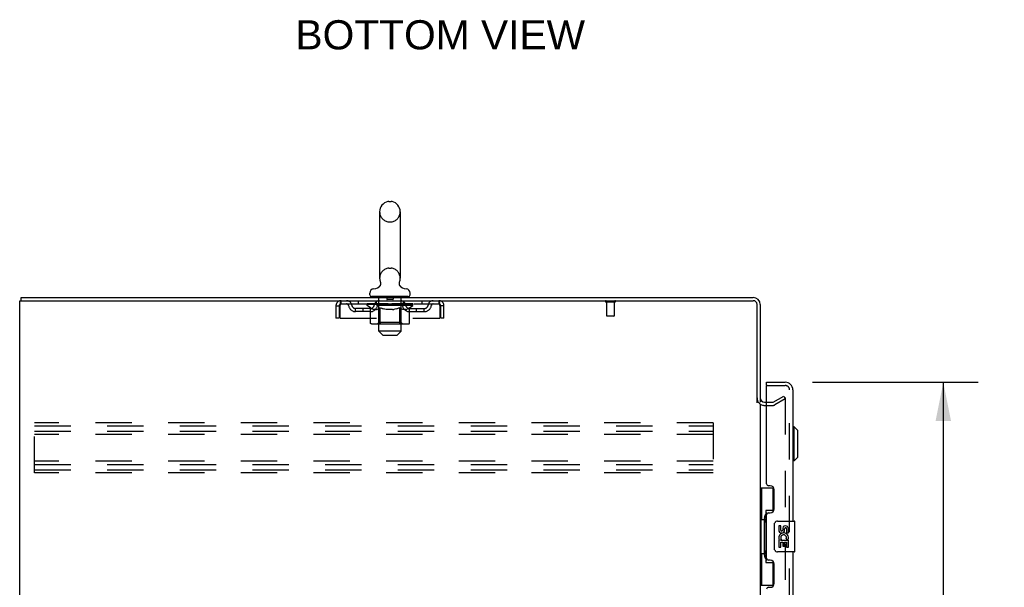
# Model space of a CAD drawing. Header units: inches. Extents: x 0 to 214, y 0 to 139.
# Tile 12 of 21: x 20 to 52, y 88 to 106. Entities that reach past the tile are written whole.
import ezdxf

# ---------------------------------------------------------------- set-up
doc = ezdxf.new("R2010")
doc.units = ezdxf.units.IN
doc.header["$LTSCALE"] = 11.781
doc.header["$MEASUREMENT"] = 0
doc.linetypes.add('HIDDEN', pattern=[0.2, 0.1, -0.1])
doc.layers.get('0').update_dxf_attribs({"linetype": 'CONTINUOUS'})
for name, color, linetype in [('DEFAULT_2', 8, 'HIDDEN'), ('DIMENSIONS', 7, 'CONTINUOUS'), ('DOOR_ASSEMBLY', 7, 'CONTINUOUS')]:
    doc.layers.add(name, color=color, linetype=linetype)
doc.styles.get("Standard").update_dxf_attribs({"font": 'arial.ttf'})
doc.dimstyles.new('DIMSTYLE_1', dxfattribs={"dimtxt": 0.945, "dimasz": 1.26, "dimexe": 0.09, "dimexo": 0.07, "dimgap": 0.0375, "dimtad": 0, "dimtih": 1, "dimtoh": 1, "dimzin": 4, "dimdsep": 46, "dimtxsty": 'Standard', "dimblk": '_FILLED', "dimblk1": '_FILLED', "dimblk2": '_FILLED', "dimcen": 0.09, "dimadec": 3, "dimazin": 1, "dimtfac": 1, "dimtdec": 3, "dimtofl": 0, "dimtmove": 0, "dimatfit": 3, "dimldrblk": '_FILLED', "dimfxl": 0, "dimtolj": 1, "dimtzin": 4, "dimarcsym": 0})

# ---------------------------------------------------------------- blocks, each defined once
blk = doc.blocks.new('_FILLED')
at = {"color": 0, "linetype": 'ByBlock'}
blk.add_solid([(0, 0), (-1, 0.2), (-1, -0.2)], dxfattribs=at)
blk = doc.blocks.new('*D8')
at = {"layer": 'DIMENSIONS', "color": 2, "linetype": 'Continuous'}
for p, q in [((46.016, 94.221), (51.39, 94.221)), ((50.256, 94.221), (50.256, 55.714)), ((50.256, 13.721), (50.256, 52.407)), ((46.016, 13.721), (51.39, 13.721))]:
    blk.add_line(p, q, dxfattribs=at)
at = {"layer": 'DIMENSIONS', "color": 2, "linetype": 'Continuous', "xscale": 1.26, "yscale": 1.26, "zscale": 1.26}
for p, rotation in [((50.256, 94.221), 90), ((50.256, 13.721), 270)]:
    blk.add_blockref('_FILLED', p, dxfattribs=dict(at, rotation=rotation))
at = {"layer": 'DIMENSIONS', "color": 2, "linetype": 'Continuous', "insert": (50.256, 55.242), "char_height": 0.945, "width": 3.95565, "attachment_point": 2, "line_spacing_factor": 0.9}
blk.add_mtext('80.50\\PDOOR', dxfattribs=at)

msp = doc.modelspace()

# ---------------------------------------------------------------- linework, layer by layer
at = {"color": 7, "linetype": 'Continuous'}
for p, q in [((32.285, 100.082), (32.361, 100.082)), ((31.989, 99.752), (31.989, 97.592)), ((32.657, 99.752), (32.657, 97.592)), ((31.668, 97.061), (31.668, 97.115)), ((31.965, 97.315), (31.961, 97.312)), ((32.978, 97.061), (32.978, 97.115)), ((20.375, 96.867), (20.375, 96.971)), ((31.728, 97.001), (31.728, 96.971)), ((32.918, 97.001), (31.728, 97.001)), ((32.918, 97.001), (32.918, 96.971))]:
    msp.add_line(p, q, dxfattribs=at)
at = {"color": 3, "linetype": 'Continuous'}
for p, q in [((20.323, 7.075), (20.323, 96.867)), ((20.323, 96.867), (44.097, 96.867)), ((20.375, 96.971), (44.097, 96.971)), ((44.219, 93.56), (44.219, 96.745)), ((44.323, 96.745), (44.323, 93.575)), ((44.323, 93.523), (44.323, 14.419)), ((44.465, 93.575), (44.527, 93.575))]:
    msp.add_line(p, q, dxfattribs=at)
at = {"color": 7, "linetype": 'Continuous'}
for points in [[(32.01, 97.475), (32.011, 97.471), (32.013, 97.466), (32.014, 97.461), (32.016, 97.456), (32.017, 97.451), (32.017, 97.446), (32.018, 97.441), (32.019, 97.436), (32.019, 97.431), (32.019, 97.426), (32.019, 97.421), (32.019, 97.415), (32.018, 97.41), (32.017, 97.405), (32.017, 97.4), (32.016, 97.395), (32.014, 97.39), (32.013, 97.386), (32.012, 97.381), (32.01, 97.376), (32.008, 97.371), (32.006, 97.367), (32.004, 97.362), (32.001, 97.357), (31.999, 97.353), (31.996, 97.349), (31.993, 97.345), (31.99, 97.34), (31.987, 97.336), (31.984, 97.333), (31.98, 97.329), (31.977, 97.325), (31.973, 97.322), (31.969, 97.318), (31.965, 97.315)], [(32.684, 97.312), (32.68, 97.315), (32.676, 97.318), (32.672, 97.322), (32.669, 97.325), (32.665, 97.329), (32.662, 97.333), (32.658, 97.336), (32.655, 97.34), (32.652, 97.345), (32.649, 97.349), (32.647, 97.353), (32.644, 97.357), (32.642, 97.362), (32.64, 97.366), (32.637, 97.371), (32.636, 97.376), (32.634, 97.381), (32.632, 97.385), (32.631, 97.39), (32.63, 97.395), (32.629, 97.4), (32.628, 97.405), (32.627, 97.41), (32.627, 97.415), (32.627, 97.421), (32.627, 97.426), (32.627, 97.431), (32.627, 97.436), (32.627, 97.441), (32.628, 97.446), (32.629, 97.451), (32.63, 97.456), (32.631, 97.461), (32.632, 97.466), (32.634, 97.471), (32.635, 97.475)]]:
    msp.add_lwpolyline(points, dxfattribs=at)
for centre, radius, start, end in [((32.323, 99.752), 0.334, 102.4284, 180), ((32.285, 99.925), 0.157, 90, 102.4284), ((32.361, 99.925), 0.157, 77.5716, 90), ((32.323, 99.752), 0.334, 0, 77.5716), ((31.785, 97.555), 0.3, 272.9727, 320.1837), ((32.323, 97.592), 0.334, 180, 200.613), ((32.861, 97.555), 0.3, 219.8182, 267.0273), ((32.323, 97.592), 0.334, 339.387, 360), ((31.808, 97.115), 0.14, 92.9727, 180), ((31.728, 97.061), 0.06, 180, 270), ((32.838, 97.115), 0.14, 0, 87.0273), ((32.918, 97.061), 0.06, 270, 360)]:
    msp.add_arc(centre, radius, start, end, dxfattribs=at)
at = {"color": 3, "linetype": 'Continuous'}
for centre, radius, start, end in [((44.097, 96.745), 0.226, 0, 90), ((44.097, 96.745), 0.122, 0, 90), ((44.465, 93.717), 0.142, 180, 270)]:
    msp.add_arc(centre, radius, start, end, dxfattribs=at)
at = {"layer": 'DEFAULT_2', "color": 8, "linetype": 'HIDDEN'}
for p, q in [((32.285, 99.422), (32.361, 99.422)), ((32.285, 97.922), (32.361, 97.922)), ((30.573, 96.7), (30.573, 96.304)), ((30.573, 96.7), (30.677, 96.7)), ((30.677, 96.7), (30.677, 96.304)), ((30.707, 96.304), (30.707, 96.7)), ((30.74, 96.763), (30.74, 96.867)), ((30.74, 96.763), (33.906, 96.763)), ((31.291, 96.867), (31.291, 96.763)), ((31.579, 96.708), (31.579, 96.755)), ((31.579, 96.754), (31.936, 96.754)), ((31.687, 96.632), (31.579, 96.708)), ((33.066, 96.708), (31.579, 96.708)), ((31.58, 96.754), (31.58, 96.76)), ((31.721, 96.759), (31.58, 96.76)), ((31.591, 96.755), (31.591, 96.763)), ((31.601, 96.751), (31.601, 96.755)), ((31.601, 96.751), (33.044, 96.751)), ((31.612, 96.751), (31.612, 96.755)), ((31.613, 96.751), (31.613, 96.755)), ((31.624, 96.755), (31.624, 96.763)), ((31.644, 96.751), (31.644, 96.755)), ((31.646, 96.751), (31.646, 96.755)), ((31.679, 96.755), (31.679, 96.763)), ((31.696, 96.751), (31.696, 96.755)), ((31.699, 96.751), (31.699, 96.755)), ((31.721, 96.754), (31.721, 96.759)), ((31.753, 96.755), (31.753, 96.763)), ((31.755, 96.751), (31.755, 96.754)), ((31.755, 96.751), (31.755, 96.754)), ((31.758, 96.751), (31.758, 96.754)), ((31.768, 96.751), (31.768, 96.755)), ((31.768, 96.751), (31.768, 96.754)), ((31.772, 96.751), (31.772, 96.755)), ((31.775, 96.751), (31.775, 96.756)), ((31.779, 96.751), (31.779, 96.754)), ((31.798, 96.751), (31.798, 96.754)), ((31.817, 96.751), (31.817, 96.754)), ((31.819, 96.751), (31.819, 96.758)), ((31.845, 96.755), (31.845, 96.763)), ((31.845, 96.751), (31.845, 96.754)), ((31.856, 96.751), (31.856, 96.755)), ((31.861, 96.751), (31.861, 96.755)), ((31.869, 96.751), (31.869, 96.754)), ((31.885, 96.763), (31.885, 96.867)), ((31.885, 96.751), (31.885, 96.759)), ((31.906, 96.751), (31.906, 96.754)), ((31.908, 96.751), (31.908, 96.754)), ((31.936, 96.751), (31.936, 96.754)), ((32.014, 96.754), (31.949, 96.754)), ((31.951, 96.755), (31.951, 96.763)), ((31.957, 96.156), (31.957, 96.704)), ((31.958, 95.881), (31.958, 96.971)), ((31.959, 96.751), (31.959, 96.755)), ((31.965, 96.751), (31.965, 96.755)), ((31.971, 96.751), (31.971, 96.761)), ((31.979, 96.751), (31.979, 96.754)), ((31.99, 96.751), (31.99, 96.754)), ((32.014, 96.751), (32.014, 96.754)), ((32.102, 96.754), (32.039, 96.754)), ((32.063, 96.751), (32.063, 96.754)), ((32.068, 96.755), (32.068, 96.763)), ((32.073, 96.751), (32.073, 96.755)), ((32.076, 96.751), (32.076, 96.762)), ((32.079, 96.751), (32.079, 96.755)), ((32.088, 96.751), (32.088, 96.755)), ((32.102, 96.751), (32.102, 96.754)), ((32.196, 96.754), (32.139, 96.754)), ((32.155, 96.751), (32.155, 96.754)), ((32.188, 96.754), (32.323, 96.763)), ((32.194, 96.755), (32.194, 96.763)), ((32.194, 96.762), (32.194, 96.763)), ((32.194, 96.755), (32.194, 96.762)), ((32.194, 96.751), (32.194, 96.755)), ((32.196, 96.751), (32.196, 96.754)), ((32.199, 96.751), (32.199, 96.755)), ((32.201, 96.751), (32.201, 96.755)), ((32.218, 96.991), (32.218, 96.911)), ((32.418, 96.901), (32.228, 96.901)), ((32.295, 96.754), (32.244, 96.754)), ((32.252, 96.751), (32.252, 96.754)), ((32.295, 96.751), (32.295, 96.754)), ((32.32, 96.755), (32.319, 96.755)), ((32.319, 96.751), (32.319, 96.755)), ((32.32, 96.751), (32.32, 96.755)), ((32.323, 96.755), (32.323, 96.763)), ((32.323, 96.763), (32.457, 96.754)), ((32.326, 96.751), (32.326, 96.755)), ((32.326, 96.751), (32.326, 96.755)), ((32.326, 96.755), (32.326, 96.755)), ((32.351, 96.751), (32.351, 96.754)), ((32.351, 96.754), (32.402, 96.754)), ((32.394, 96.751), (32.394, 96.754)), ((32.428, 96.991), (32.428, 96.911)), ((32.445, 96.751), (32.445, 96.755)), ((32.446, 96.751), (32.446, 96.755)), ((32.449, 96.751), (32.449, 96.754)), ((32.449, 96.754), (32.507, 96.754)), ((32.451, 96.762), (32.452, 96.763)), ((32.451, 96.755), (32.451, 96.762)), ((32.451, 96.751), (32.451, 96.755)), ((32.452, 96.755), (32.452, 96.763)), ((32.491, 96.751), (32.491, 96.754)), ((32.544, 96.751), (32.544, 96.754)), ((32.544, 96.754), (32.606, 96.754)), ((32.557, 96.751), (32.557, 96.755)), ((32.566, 96.751), (32.566, 96.755)), ((32.57, 96.751), (32.57, 96.762)), ((32.573, 96.751), (32.573, 96.755)), ((32.577, 96.755), (32.577, 96.763)), ((32.582, 96.751), (32.582, 96.754)), ((32.631, 96.751), (32.631, 96.754)), ((32.631, 96.754), (32.697, 96.754)), ((32.655, 96.751), (32.655, 96.754)), ((32.666, 96.751), (32.666, 96.754)), ((32.674, 96.751), (32.674, 96.761)), ((32.681, 96.751), (32.681, 96.755)), ((32.686, 96.751), (32.686, 96.755)), ((32.688, 95.881), (32.688, 96.971)), ((32.689, 96.156), (32.689, 96.704)), ((32.694, 96.755), (32.694, 96.763)), ((32.71, 96.751), (32.71, 96.754)), ((32.71, 96.754), (32.939, 96.754)), ((32.737, 96.751), (32.737, 96.754)), ((32.74, 96.751), (32.74, 96.754)), ((32.76, 96.763), (32.76, 96.867)), ((32.76, 96.751), (32.76, 96.759)), ((32.776, 96.751), (32.776, 96.754)), ((32.784, 96.751), (32.784, 96.755)), ((32.789, 96.751), (32.789, 96.755)), ((32.801, 96.755), (32.801, 96.763)), ((32.801, 96.751), (32.801, 96.754)), ((32.826, 96.751), (32.826, 96.758)), ((32.829, 96.751), (32.829, 96.754)), ((32.847, 96.751), (32.847, 96.754)), ((32.866, 96.751), (32.866, 96.754)), ((32.87, 96.751), (32.87, 96.756)), ((32.873, 96.751), (32.873, 96.755)), ((32.877, 96.751), (32.877, 96.754)), ((32.878, 96.751), (32.878, 96.755)), ((32.887, 96.751), (32.887, 96.754)), ((32.89, 96.751), (32.89, 96.754)), ((32.891, 96.751), (32.891, 96.754)), ((32.892, 96.755), (32.892, 96.763)), ((32.946, 96.751), (32.946, 96.755)), ((32.949, 96.751), (32.949, 96.755)), ((32.958, 96.632), (33.066, 96.708)), ((32.967, 96.755), (32.967, 96.763)), ((33, 96.751), (33, 96.755)), ((33.002, 96.751), (33.002, 96.755)), ((33.021, 96.755), (33.021, 96.763)), ((33.033, 96.751), (33.033, 96.755)), ((33.034, 96.751), (33.034, 96.755)), ((33.044, 96.751), (33.044, 96.755)), ((33.055, 96.755), (33.055, 96.763)), ((33.066, 96.708), (33.066, 96.763)), ((33.354, 96.867), (33.354, 96.763)), ((33.906, 96.867), (33.906, 96.763)), ((33.939, 96.7), (33.939, 96.304)), ((33.969, 96.304), (33.969, 96.7)), ((34.073, 96.7), (33.969, 96.7)), ((34.073, 96.304), (34.073, 96.7)), ((39.611, 96.824), (39.327, 96.824)), ((39.345, 96.824), (39.345, 96.377)), ((39.593, 96.824), (39.593, 96.377)), ((31.208, 96.512), (31.208, 96.616)), ((31.691, 96.616), (31.208, 96.616)), ((31.691, 96.512), (31.208, 96.512)), ((31.458, 96.512), (31.458, 96.616)), ((31.687, 96.153), (31.687, 96.632)), ((31.687, 96.632), (31.707, 96.619)), ((31.727, 96.607), (31.707, 96.619)), ((31.746, 96.597), (31.726, 96.608)), ((31.765, 96.589), (31.746, 96.598)), ((31.784, 96.582), (31.765, 96.589)), ((31.803, 96.577), (31.784, 96.582)), ((31.889, 96.577), (31.803, 96.577)), ((31.889, 96.577), (31.908, 96.582)), ((31.927, 96.589), (31.908, 96.582)), ((31.946, 96.598), (31.927, 96.589)), ((31.965, 96.608), (31.946, 96.597)), ((31.985, 96.619), (31.965, 96.607)), ((32.005, 96.632), (31.985, 96.619)), ((32.005, 96.153), (32.005, 96.632)), ((32.005, 96.632), (32.045, 96.619)), ((32.084, 96.607), (32.045, 96.619)), ((32.123, 96.597), (32.084, 96.608)), ((32.161, 96.589), (32.122, 96.598)), ((32.199, 96.582), (32.161, 96.589)), ((32.237, 96.577), (32.199, 96.582)), ((32.408, 96.577), (32.237, 96.577)), ((32.408, 96.577), (32.447, 96.582)), ((32.485, 96.589), (32.446, 96.582)), ((32.523, 96.598), (32.484, 96.589)), ((32.562, 96.608), (32.522, 96.597)), ((32.601, 96.619), (32.561, 96.607)), ((32.641, 96.632), (32.6, 96.619)), ((32.641, 96.153), (32.641, 96.632)), ((32.641, 96.632), (32.661, 96.619)), ((32.68, 96.607), (32.66, 96.619)), ((32.7, 96.597), (32.68, 96.608)), ((32.719, 96.589), (32.699, 96.598)), ((32.738, 96.582), (32.718, 96.589)), ((32.757, 96.577), (32.738, 96.582)), ((32.842, 96.577), (32.757, 96.577)), ((32.842, 96.577), (32.861, 96.582)), ((32.881, 96.589), (32.861, 96.582)), ((32.9, 96.598), (32.88, 96.589)), ((32.919, 96.608), (32.899, 96.597)), ((32.939, 96.619), (32.919, 96.607)), ((32.958, 96.632), (32.938, 96.619)), ((32.954, 96.616), (33.437, 96.616)), ((32.954, 96.512), (33.437, 96.512)), ((32.958, 96.153), (32.958, 96.632)), ((33.187, 96.512), (33.187, 96.616)), ((33.437, 96.512), (33.437, 96.616)), ((30.677, 96.304), (30.573, 96.304)), ((30.707, 96.304), (33.939, 96.304)), ((32.908, 96.109), (31.737, 96.109)), ((31.957, 96.156), (31.91, 96.109)), ((32.689, 96.156), (31.957, 96.156)), ((32.616, 96.109), (32.619, 96.11)), ((32.624, 96.112), (32.627, 96.114)), ((32.627, 96.114), (32.63, 96.117)), ((32.689, 96.156), (32.735, 96.109)), ((34.073, 96.304), (33.969, 96.304)), ((39.583, 96.367), (39.355, 96.367)), ((32.088, 95.751), (31.958, 95.881)), ((32.688, 95.881), (31.958, 95.881)), ((32.088, 95.751), (32.558, 95.751)), ((32.558, 95.751), (32.688, 95.881)), ((44.527, 93.575), (44.728, 93.575)), ((44.743, 93.579), (45.083, 93.775)), ((45.135, 93.685), (44.795, 93.489)), ((45.083, 93.775), (45.135, 93.685)), ((45.135, 93.705), (45.135, 14.236)), ((44.465, 93.471), (44.728, 93.471)), ((20.802, 91.283), (20.802, 92.908)), ((42.802, 92.908), (20.802, 92.908)), ((42.802, 92.908), (42.802, 91.283)), ((20.802, 92.804), (42.802, 92.804)), ((20.802, 92.637), (42.802, 92.637)), ((42.802, 92.533), (20.802, 92.533)), ((42.802, 91.658), (20.802, 91.658)), ((20.802, 91.554), (42.802, 91.554)), ((20.802, 91.387), (42.802, 91.387)), ((42.802, 91.283), (20.802, 91.283))]:
    msp.add_line(p, q, dxfattribs=at)
for points in [[(30.707, 96.7), (30.709, 96.718), (30.711, 96.737), (30.714, 96.755), (30.716, 96.772), (30.719, 96.788), (30.721, 96.804), (30.723, 96.818), (30.726, 96.83), (30.728, 96.841), (30.73, 96.85), (30.733, 96.857), (30.735, 96.862), (30.737, 96.866), (30.74, 96.867)], [(30.707, 96.7), (30.709, 96.707), (30.711, 96.714), (30.714, 96.72), (30.716, 96.727), (30.719, 96.733), (30.721, 96.739), (30.723, 96.744), (30.726, 96.749), (30.728, 96.753), (30.73, 96.756), (30.733, 96.759), (30.735, 96.761), (30.737, 96.762), (30.74, 96.763)], [(33.906, 96.867), (33.908, 96.866), (33.91, 96.862), (33.913, 96.857), (33.915, 96.85), (33.918, 96.841), (33.92, 96.83), (33.922, 96.818), (33.925, 96.804), (33.927, 96.788), (33.929, 96.772), (33.932, 96.755), (33.934, 96.737), (33.936, 96.718), (33.939, 96.7)], [(33.906, 96.763), (33.908, 96.762), (33.91, 96.761), (33.913, 96.759), (33.915, 96.756), (33.918, 96.753), (33.92, 96.749), (33.922, 96.744), (33.925, 96.739), (33.927, 96.733), (33.929, 96.727), (33.932, 96.72), (33.934, 96.714), (33.936, 96.707), (33.939, 96.7)], [(31.737, 96.109), (31.731, 96.11), (31.725, 96.111), (31.719, 96.112), (31.714, 96.114), (31.708, 96.117), (31.703, 96.121), (31.699, 96.125), (31.695, 96.13), (31.692, 96.135), (31.689, 96.14), (31.688, 96.146), (31.687, 96.153)], [(32.03, 96.109), (32.027, 96.11), (32.024, 96.111), (32.021, 96.112), (32.018, 96.114), (32.015, 96.117), (32.013, 96.121), (32.011, 96.125), (32.009, 96.13), (32.007, 96.135), (32.006, 96.14), (32.005, 96.146), (32.005, 96.153)], [(32.618, 96.11), (32.622, 96.111), (32.624, 96.112)], [(32.63, 96.117), (32.633, 96.121), (32.635, 96.125), (32.637, 96.13), (32.638, 96.135)], [(32.633, 96.121), (32.635, 96.125), (32.637, 96.13)], [(32.638, 96.135), (32.64, 96.14), (32.64, 96.146), (32.641, 96.153)], [(32.64, 96.14), (32.64, 96.146), (32.641, 96.153)], [(32.908, 96.109), (32.914, 96.11), (32.92, 96.111), (32.926, 96.112), (32.932, 96.114), (32.937, 96.117), (32.942, 96.121), (32.947, 96.125), (32.951, 96.13), (32.954, 96.135), (32.956, 96.14), (32.958, 96.146), (32.958, 96.153)], [(45.118, 93.725), (45.116, 93.725), (45.114, 93.725), (45.112, 93.724), (45.11, 93.723)], [(45.123, 93.724), (45.121, 93.725), (45.119, 93.725), (45.118, 93.725)], [(45.123, 93.724), (45.125, 93.723), (45.127, 93.722), (45.129, 93.721), (45.13, 93.719), (45.132, 93.717), (45.133, 93.715), (45.134, 93.712), (45.135, 93.71), (45.135, 93.708), (45.135, 93.705)]]:
    msp.add_lwpolyline(points, dxfattribs=at)
for centre, radius, start, end in [((32.323, 99.752), 0.334, 180, 257.5716), ((32.323, 99.752), 0.334, 282.4284, 360), ((32.285, 99.579), 0.157, 257.5716, 270), ((32.361, 99.579), 0.157, 270, 282.4284), ((32.323, 97.592), 0.334, 102.4284, 180), ((32.285, 97.765), 0.157, 90, 102.4284), ((32.361, 97.765), 0.157, 77.5716, 90), ((32.323, 97.592), 0.334, 0, 77.5716), ((30.74, 96.7), 0.167, 90, 180), ((30.74, 96.7), 0.063, 90, 180), ((30.919, 96.7), 0.167, 8.0716, 90), ((30.919, 96.7), 0.0625, 7.9863, 90), ((31.208, 96.741), 0.229, 187.9863, 270), ((31.208, 96.741), 0.125, 188.0716, 270), ((31.691, 96.741), 0.125, 270, 351.9284), ((31.691, 96.741), 0.229, 270, 352.0137), ((31.98, 96.7), 0.167, 90, 171.9284), ((31.91, 96.704), 0.0466, 0, 90), ((31.98, 96.7), 0.0625, 90, 172.0137), ((31.928, 96.971), 0.03, 0, 90), ((32.208, 96.991), 0.01, 0, 90), ((32.228, 96.911), 0.01, 180, 270), ((32.418, 96.911), 0.01, 270, 360), ((32.438, 96.991), 0.01, 90, 180), ((32.665, 96.7), 0.167, 8.0716, 90), ((32.666, 96.7), 0.0625, 7.9863, 90), ((32.718, 96.971), 0.03, 90, 180), ((32.735, 96.704), 0.0466, 90, 180), ((32.954, 96.741), 0.229, 187.9863, 270), ((32.954, 96.741), 0.125, 188.0716, 270), ((33.437, 96.741), 0.125, 270, 351.9284), ((33.437, 96.741), 0.229, 270, 352.0137), ((33.726, 96.7), 0.167, 90, 171.9284), ((33.726, 96.7), 0.0625, 90, 172.0137), ((33.906, 96.7), 0.167, 0, 90), ((33.906, 96.7), 0.063, 0, 90), ((39.327, 96.845), 0.0215, 90, 270), ((39.611, 96.845), 0.0215, 270, 90), ((39.355, 96.377), 0.01, 180, 270), ((39.583, 96.377), 0.01, 270, 360), ((44.465, 93.717), 0.246, 180, 270), ((44.728, 93.605), 0.03, 270, 300), ((44.728, 93.605), 0.134, 270, 300)]:
    msp.add_arc(centre, radius, start, end, dxfattribs=at)
for centre, major_axis, ratio, start_param, end_param in [((32.323, 96.763), (0.743, 0.008), 0.059247, 9.249624, 9.431866), ((32.323, 96.763), (0.744, 0), 0.060167, -3.084065, -2.96706), ((31.528, 96.749), (0.232, 0.002), 0.059247, 0.251393, 1.295349), ((32.323, 96.763), (0.743, 0.015), 0.056515, 2.79136, 2.965893), ((31.608, 96.749), (0.232, -0.002), 0.059247, 0.601702, 1.645657), ((32.323, 96.763), (0.743, -0.008), 0.059247, -2.966439, -2.791906), ((31.528, 96.741), (0.232, 0.005), 0.056515, 1.199244, 1.294804), ((31.608, 96.741), (0.232, 0), 0.060167, 1.549477, 1.645036), ((31.556, 96.741), (0.232, 0.002), 0.059247, 1.16236, 1.374323), ((31.612, 96.744), (0.192, 0.002), 0.059247, 1.051627, 1.625044), ((31.589, 96.744), (0.192, 0.004), 0.056515, 0.876548, 1.449966), ((31.656, 96.744), (0.192, 0), 0.060167, 1.226781, 1.800198), ((31.523, 96.749), (0.232, 0.005), 0.056515, 0.076315, 1.120271), ((32.323, 96.763), (0.743, 0.022), 0.052059, 2.616423, 2.790956), ((31.681, 96.749), (0.232, -0.005), 0.056515, 0.77678, 1.820736), ((32.323, 96.763), (0.743, -0.015), 0.056515, -2.79136, -2.616827), ((31.523, 96.741), (0.232, 0.007), 0.052059, 1.024308, 1.119867), ((31.681, 96.741), (0.232, -0.002), 0.059247, 1.724631, 1.82019), ((31.588, 96.744), (0.192, 0.006), 0.052059, 0.701611, 1.275029), ((31.721, 96.744), (0.192, -0.002), 0.059247, 1.401935, 1.975352), ((32.323, 96.763), (0.743, 0.029), 0.046022, 2.441677, 2.61621), ((31.774, 96.749), (0.232, -0.007), 0.052059, 0.951717, 1.995673), ((31.543, 96.749), (0.232, 0.007), 0.052059, -0.098622, 0.945334), ((32.323, 96.763), (0.743, -0.022), 0.052059, -2.616423, -2.441891), ((31.543, 96.741), (0.232, 0.009), 0.046022, 0.849561, 0.945121), ((31.774, 96.741), (0.232, -0.005), 0.056515, 1.899709, 1.995269), ((31.609, 96.744), (0.192, 0.007), 0.046022, 0.526865, 1.100283), ((31.805, 96.744), (0.192, -0.004), 0.056515, 1.577013, 2.150431), ((31.556, 96.749), (0.232, 0), 0.060167, 0.426548, 0.780915), ((32.323, 96.763), (0.743, 0.034), 0.038593, 2.267147, 2.44168), ((31.884, 96.749), (0.232, -0.009), 0.046022, 1.126463, 2.170419), ((31.587, 96.749), (0.232, 0.009), 0.046022, -0.273368, 0.770588), ((32.323, 96.763), (0.743, -0.029), 0.046022, -2.441677, -2.267144), ((31.587, 96.741), (0.232, 0.011), 0.038593, 0.675031, 0.77059), ((31.884, 96.741), (0.232, -0.007), 0.052059, 2.074646, 2.170205), ((31.653, 96.744), (0.192, 0.009), 0.038593, 0.352335, 0.925752), ((31.903, 96.744), (0.192, -0.006), 0.052059, 1.75195, 2.325367), ((32.323, 96.763), (0.743, 0.039), 0.030002, 2.09283, 2.267363), ((32.007, 96.749), (0.232, -0.011), 0.038593, 1.300994, 2.344949), ((31.653, 96.749), (0.232, 0.011), 0.038593, -0.447899, 0.596057), ((32.323, 96.763), (0.743, -0.034), 0.038593, -2.267147, -2.092614), ((31.653, 96.741), (0.232, 0.012), 0.030002, 0.500714, 0.596274), ((32.007, 96.741), (0.232, -0.009), 0.046022, 2.249392, 2.344952), ((31.716, 96.744), (0.192, 0.01), 0.030002, 0.178018, 0.751436), ((32.015, 96.744), (0.192, -0.007), 0.046022, 1.926696, 2.500114), ((31.74, 96.749), (0.232, 0.012), 0.030002, -0.622215, 0.421741), ((32.323, 96.763), (0.743, 0.042), 0.020513, 1.918702, 2.093235), ((32.139, 96.749), (0.232, -0.012), 0.030002, 1.47531, 2.519266), ((32.323, 96.763), (0.743, -0.039), 0.030002, -2.09283, -1.918297), ((31.74, 96.741), (0.232, 0.013), 0.020513, 0.326586, 0.422146), ((32.139, 96.741), (0.232, -0.011), 0.038593, 2.423923, 2.519482), ((31.798, 96.744), (0.192, 0.011), 0.020513, 0.00389, 0.577307), ((32.136, 96.744), (0.192, -0.009), 0.038593, 2.101227, 2.674644), ((31.844, 96.749), (0.232, 0.013), 0.020513, -0.796343, 0.247613), ((32.323, 96.763), (0.743, 0.044), 0.010411, 1.744712, 1.919245), ((32.277, 96.749), (0.232, -0.013), 0.020513, 1.649438, 2.693394), ((32.323, 96.763), (0.743, -0.042), 0.020513, -1.918702, -1.744169), ((31.844, 96.741), (0.232, 0.014), 0.010411, 0.152596, 0.248156), ((32.277, 96.741), (0.232, -0.012), 0.030002, 2.598239, 2.693799), ((31.896, 96.744), (0.192, 0.011), 0.010411, 6.113086, 6.686503), ((32.263, 96.744), (0.192, -0.01), 0.030002, 2.275543, 2.848961), ((31.962, 96.749), (0.232, 0.014), 0.010411, -0.970333, -0.000837), ((32.417, 96.749), (0.232, -0.014), 0.010411, 1.823428, 2.867384), ((32.323, 96.763), (0.743, -0.044), 0.010411, -1.744712, -1.570179), ((32.417, 96.741), (0.232, -0.013), 0.020513, 2.772368, 2.867927), ((32.391, 96.744), (0.192, -0.011), 0.020513, 2.449671, 3.023089), ((32.229, 96.749), (0.232, 0.014), 0.010411, 0.274209, 1.318165), ((32.128, 96.744), (0.192, 0.011), 0.010411, -0.000452, 0.517932), ((32.092, 96.741), (0.232, 0.014), 0.010411, 0.099676, 0.195236), ((32.323, 96.763), (0.743, 0.044), 0.010411, -1.571413, -1.39688), ((32.553, 96.741), (0.232, -0.014), 0.010411, 2.946357, 3.041917), ((32.518, 96.744), (0.192, -0.011), 0.010411, 2.623661, 3.142044), ((32.368, 96.749), (0.232, 0.013), 0.020513, 0.448199, 1.492154), ((32.254, 96.744), (0.192, 0.011), 0.020513, 0.118504, 0.691921), ((32.229, 96.741), (0.232, 0.013), 0.020513, 0.273666, 0.369225), ((32.683, 96.749), (0.232, -0.014), 0.010411, -3.140756, -2.17126), ((32.323, 96.763), (0.743, 0.042), 0.020513, -1.397424, -1.222891), ((32.323, 96.763), (0.743, -0.044), 0.010411, 1.222347, 1.39688), ((32.506, 96.749), (0.232, 0.012), 0.030002, 0.622327, 1.666283), ((32.382, 96.744), (0.192, 0.01), 0.030002, 0.292632, 0.86605), ((32.749, 96.744), (0.192, -0.011), 0.010411, 2.738275, 3.311692), ((32.802, 96.749), (0.232, -0.013), 0.020513, 2.89398, 3.937936), ((32.368, 96.741), (0.232, 0.012), 0.030002, 0.447794, 0.543354), ((32.802, 96.741), (0.232, -0.014), 0.010411, 2.893437, 2.988996), ((32.323, 96.763), (0.743, 0.039), 0.030002, -1.223295, -1.048762), ((32.323, 96.763), (0.743, -0.042), 0.020513, 1.048358, 1.222891), ((32.639, 96.749), (0.232, 0.011), 0.038593, 0.796643, 1.840599), ((32.509, 96.744), (0.192, 0.009), 0.038593, 0.466948, 1.040366), ((32.847, 96.744), (0.192, -0.011), 0.020513, 2.564285, 3.137703), ((32.906, 96.749), (0.232, -0.012), 0.030002, 2.719852, 3.763807), ((32.762, 96.749), (0.232, 0.009), 0.046022, 0.971174, 2.01513), ((32.506, 96.741), (0.232, 0.011), 0.038593, 0.62211, 0.71767), ((32.906, 96.741), (0.232, -0.013), 0.020513, 2.719447, 2.815007), ((32.323, 96.763), (0.743, 0.034), 0.038593, -1.048979, -0.874446), ((32.323, 96.763), (0.743, -0.039), 0.030002, 0.874229, 1.048762), ((32.63, 96.744), (0.192, 0.007), 0.046022, 0.641479, 1.214897), ((32.871, 96.749), (0.232, 0.007), 0.052059, 1.14592, 2.189876), ((32.929, 96.744), (0.192, -0.01), 0.030002, 2.390157, 2.963574), ((32.992, 96.749), (0.232, -0.011), 0.038593, 2.545535, 3.589491), ((32.742, 96.744), (0.192, 0.006), 0.052059, 0.816225, 1.389643), ((32.639, 96.741), (0.232, 0.009), 0.046022, 0.796641, 0.892201), ((32.992, 96.741), (0.232, -0.012), 0.030002, 2.545319, 2.640878), ((32.964, 96.749), (0.232, 0.005), 0.056515, 1.320857, 2.364813), ((32.323, 96.763), (0.743, 0.029), 0.046022, -0.874448, -0.699915), ((32.323, 96.763), (0.743, -0.034), 0.038593, 0.699913, 0.874446), ((33.058, 96.749), (0.232, -0.009), 0.046022, 2.371005, 3.41496), ((32.993, 96.744), (0.192, -0.009), 0.038593, 2.21584, 2.789258), ((32.841, 96.744), (0.192, 0.004), 0.056515, 0.991162, 1.564579), ((33.038, 96.749), (0.232, 0.002), 0.059247, 1.495935, 2.539891), ((33.102, 96.749), (0.232, -0.007), 0.052059, 2.196258, 3.240214), ((33.036, 96.744), (0.192, -0.007), 0.046022, 2.04131, 2.614727), ((32.762, 96.741), (0.232, 0.007), 0.052059, 0.971387, 1.066947), ((33.089, 96.749), (0.232, 0), 0.060167, 1.671089, 2.715045), ((33.058, 96.741), (0.232, -0.011), 0.038593, 2.371002, 2.466562), ((33.122, 96.749), (0.232, -0.005), 0.056515, 2.021322, 3.065278), ((32.323, 96.763), (0.743, 0.022), 0.052059, -0.699702, -0.525169), ((32.323, 96.763), (0.743, -0.029), 0.046022, 0.525382, 0.699915), ((32.924, 96.744), (0.192, 0.002), 0.059247, 1.16624, 1.739658), ((33.118, 96.749), (0.232, -0.002), 0.059247, 1.846243, 2.890199), ((33.058, 96.744), (0.192, -0.006), 0.052059, 1.866564, 2.439981), ((32.989, 96.744), (0.192, 0), 0.060167, 1.341394, 1.914812), ((33.057, 96.744), (0.192, -0.004), 0.056515, 1.691627, 2.265045), ((33.034, 96.744), (0.192, -0.002), 0.059247, 1.516549, 2.089966), ((32.871, 96.741), (0.232, 0.005), 0.056515, 1.146324, 1.241883), ((33.102, 96.741), (0.232, -0.009), 0.046022, 2.196472, 2.292031), ((32.323, 96.763), (0.743, 0.015), 0.056515, -0.524765, -0.350233), ((32.323, 96.763), (0.743, -0.022), 0.052059, 0.350636, 0.525169), ((32.964, 96.741), (0.232, 0.002), 0.059247, 1.321402, 1.416962), ((33.122, 96.741), (0.232, -0.007), 0.052059, 2.021726, 2.117285), ((32.323, 96.763), (0.743, 0.008), 0.059247, -0.349687, -0.175154), ((32.323, 96.763), (0.743, -0.015), 0.056515, 0.1757, 0.350233), ((33.038, 96.741), (0.232, 0), 0.060167, 1.496556, 1.592116), ((33.118, 96.741), (0.232, -0.005), 0.056515, 1.846789, 1.942348), ((33.089, 96.741), (0.232, -0.002), 0.059247, 1.67171, 1.76727), ((32.323, 96.763), (0.744, 0), 0.060167, -0.174533, 0), ((32.323, 96.763), (0.743, -0.008), 0.059247, 0.000621, 0.175154)]:
    msp.add_ellipse(centre, major_axis=major_axis, ratio=ratio, start_param=start_param, end_param=end_param, dxfattribs=at)
at = {"layer": 'DOOR_ASSEMBLY', "color": 7, "linetype": 'Continuous'}
for p, q in [((44.527, 94.117), (44.527, 94.221)), ((44.547, 94.117), (44.527, 94.117)), ((45.42, 92.772), (45.381, 92.772)), ((45.42, 91.669), (45.42, 92.772)), ((45.538, 92.654), (45.42, 92.772)), ((45.538, 91.788), (45.538, 92.654)), ((45.42, 91.669), (45.381, 91.669)), ((45.538, 91.788), (45.42, 91.669)), ((44.323, 90.796), (44.763, 90.796)), ((44.362, 90.796), (44.362, 89.771)), ((44.727, 90.796), (44.727, 90.016)), ((44.5, 90.061), (44.5, 88.381)), ((44.727, 90.061), (44.5, 90.061)), ((44.34, 89.771), (44.34, 88.671)), ((44.34, 89.771), (44.463, 89.771)), ((44.463, 89.801), (44.463, 89.821)), ((44.463, 88.671), (44.463, 89.771)), ((44.886, 89.721), (45.426, 89.721)), ((45.441, 88.736), (45.441, 89.706)), ((44.786, 88.821), (44.786, 89.621)), ((44.923, 89.566), (44.923, 89.43)), ((44.986, 89.566), (44.923, 89.566)), ((44.986, 89.43), (44.986, 89.566)), ((45.051, 89.493), (45.051, 89.424)), ((45.112, 89.43), (45.112, 89.472)), ((45.175, 89.472), (45.175, 89.336)), ((45.238, 89.336), (45.238, 89.472)), ((44.923, 89.105), (44.923, 88.875)), ((44.942, 89.105), (44.923, 89.105)), ((44.976, 89.105), (45.003, 89.124)), ((44.976, 89.105), (45.238, 89.105)), ((44.986, 88.875), (44.986, 89.042)), ((44.986, 89.042), (45.051, 89.042)), ((45.051, 89.042), (45.051, 88.906)), ((45.112, 88.906), (45.112, 89.042)), ((45.112, 89.042), (45.175, 89.042)), ((45.167, 89.141), (45.225, 89.116)), ((45.175, 89.336), (45.238, 89.336)), ((45.175, 89.042), (45.175, 88.875)), ((45.238, 88.875), (45.238, 89.105)), ((45.426, 88.721), (44.886, 88.721)), ((44.923, 88.875), (44.986, 88.875)), ((45.051, 88.906), (45.112, 88.906)), ((45.175, 88.875), (45.238, 88.875)), ((44.34, 88.671), (44.463, 88.671)), ((44.362, 88.671), (44.362, 87.646)), ((44.463, 88.62), (44.463, 88.64)), ((44.727, 88.426), (44.727, 87.646)), ((44.5, 88.381), (44.727, 88.381)), ((44.323, 87.646), (44.763, 87.646))]:
    msp.add_line(p, q, dxfattribs=at)
at = {"layer": 'DOOR_ASSEMBLY', "color": 3, "linetype": 'Continuous'}
for p, q in [((44.527, 94.221), (45.134, 94.221)), ((44.527, 90.928), (44.527, 94.097)), ((45.381, 93.974), (45.381, 89.721)), ((44.647, 90.868), (44.587, 90.868)), ((44.777, 90.118), (44.777, 90.738)), ((44.527, 88.513), (44.527, 89.928)), ((44.587, 89.988), (44.647, 89.988)), ((45.381, 88.721), (45.381, 66.221)), ((44.647, 88.453), (44.587, 88.453)), ((44.777, 87.703), (44.777, 88.323)), ((44.587, 87.573), (44.647, 87.573))]:
    msp.add_line(p, q, dxfattribs=at)
at = {"layer": 'DOOR_ASSEMBLY', "color": 8, "linetype": 'HIDDEN'}
for p, q in [((44.547, 94.117), (45.134, 94.117)), ((45.277, 13.967), (45.277, 93.974))]:
    msp.add_line(p, q, dxfattribs=at)
at = {"layer": 'DOOR_ASSEMBLY', "color": 7, "linetype": 'Continuous'}
for points in [[(44.5, 90.037), (44.5, 90.033), (44.5, 90.03), (44.501, 90.026), (44.503, 90.021), (44.504, 90.017), (44.506, 90.012), (44.509, 90.006), (44.512, 90), (44.515, 89.994), (44.519, 89.987), (44.523, 89.979), (44.528, 89.971), (44.533, 89.963), (44.536, 89.96)], [(44.786, 89.621), (44.786, 89.627), (44.787, 89.633), (44.788, 89.639), (44.789, 89.645), (44.79, 89.651), (44.792, 89.657)], [(44.792, 88.784), (44.79, 88.79), (44.789, 88.796), (44.788, 88.802), (44.787, 88.808), (44.786, 88.814), (44.786, 88.821)], [(44.536, 88.482), (44.533, 88.478), (44.528, 88.47), (44.523, 88.462), (44.519, 88.454), (44.515, 88.447), (44.512, 88.441), (44.509, 88.435), (44.506, 88.43), (44.504, 88.424), (44.503, 88.42), (44.501, 88.415), (44.5, 88.411), (44.5, 88.408), (44.5, 88.404)]]:
    msp.add_lwpolyline(points, dxfattribs=at)
at = {"layer": 'DOOR_ASSEMBLY', "color": 3, "linetype": 'Continuous'}
for centre, radius, start, end in [((45.134, 93.974), 0.246, 0, 90), ((44.547, 94.097), 0.02, 90, 180), ((44.587, 90.928), 0.06, 180, 270), ((44.647, 90.738), 0.13, 0, 90), ((44.647, 90.118), 0.13, 270, 360), ((44.587, 89.928), 0.06, 90, 180), ((44.587, 88.513), 0.06, 180, 270), ((44.647, 88.323), 0.13, 0, 90), ((44.587, 87.513), 0.06, 90, 180), ((44.647, 87.703), 0.13, 270, 360)]:
    msp.add_arc(centre, radius, start, end, dxfattribs=at)
at = {"layer": 'DOOR_ASSEMBLY', "color": 8, "linetype": 'HIDDEN'}
msp.add_arc((45.134, 93.974), 0.142, 0, 90, dxfattribs=at)
at = {"layer": 'DOOR_ASSEMBLY', "color": 7, "linetype": 'Continuous'}
for centre, radius, start, end in [((45.217, 93.831), 0.26, 90, 92.5866), ((44.886, 89.621), 0.1, 90, 158.7946), ((45.426, 89.706), 0.015, 0, 90), ((45.018, 89.43), 0.0943, 180, 360), ((45.018, 89.43), 0.0314, 180, 261.2295), ((45.017, 89.435), 0.0362, 263.4285, 341.7628), ((45.143, 89.472), 0.0943, 68.6999, 167.4338), ((45.143, 89.472), 0.0314, 0, 180.0485), ((45.143, 89.472), 0.0943, 0, 68.6704), ((45.077, 89.178), 0.154, 161.4199, 206.1963), ((45.081, 89.179), 0.157, 336.5966, 161.8791), ((45.081, 89.179), 0.157, 205.737, 207.8532), ((45.081, 89.179), 0.0943, 336.5966, 215.1122), ((44.886, 88.821), 0.1, 201.205, 270), ((45.426, 88.736), 0.015, 270, 360)]:
    msp.add_arc(centre, radius, start, end, dxfattribs=at)
for centre, start_param, end_param in [((44.567, 89.811), 0.699287, 1.51401), ((44.567, 89.811), -4.655602, -3.84088), ((44.567, 88.63), 0.699287, 1.51401), ((44.567, 88.63), -4.655602, -3.84088)]:
    msp.add_ellipse(centre, major_axis=(0, 0.18), ratio=0.579493, start_param=start_param, end_param=end_param, dxfattribs=at)

# ---------------------------------------------------------------- texts
at = {"layer": 'DIMENSIONS', "color": 2, "linetype": 'Continuous', "insert": (33.953, 105.961), "char_height": 0.945, "width": 9.36569, "attachment_point": 2, "line_spacing_factor": 0.9}
msp.add_mtext('BOTTOM VIEW', dxfattribs=at)

# ---------------------------------------------------------------- dimensions: what is measured, and where the dimension line sits
at = {"layer": 'DIMENSIONS', "color": 2, "linetype": 'Continuous'}
dim = msp.add_linear_dim(base=(50.256, 13.721), p1=(45.946, 94.221), p2=(45.946, 13.721), angle=270, text='<>\\PDOOR', dimstyle='DIMSTYLE_1', dxfattribs=at)
dim.commit()
dim.dimension.update_dxf_attribs({"geometry": '*D8', "text_midpoint": (50.256, 54.061), "dimtype": 160})

doc.saveas('drawing.dxf')
